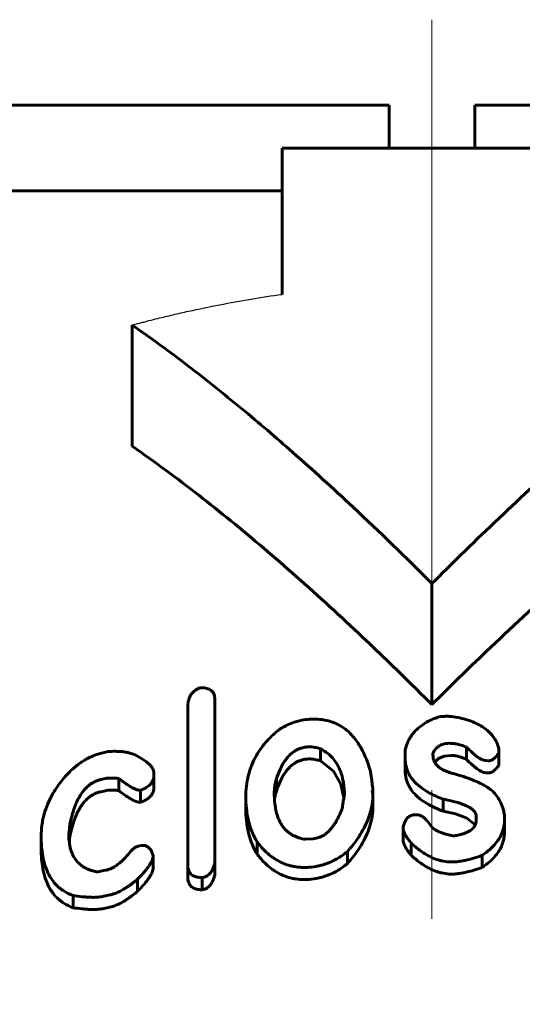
# Model space of a CAD drawing. Header units: millimetres. Extents: x -104 to 267, y -66 to 65.
# Tile 6 of 16: x -5 to 1, y 54 to 65. Entities that reach past the tile are written whole.
import ezdxf

# ---------------------------------------------------------------- set-up
doc = ezdxf.new("R2010")
doc.units = ezdxf.units.MM
for name, pattern in [('K5LT-1', [0]), ('K5LT_AXLED', [12, 7.5, -1.5, 1.5, -1.5]), ('K5LT_BASIC', [0])]:
    doc.linetypes.add(name, pattern=pattern)
doc.layers.add('Системный слой (1)', color=7, linetype='Continuous', true_color=0x6c6c6c)

# ---------------------------------------------------------------- blocks, each defined once
blk = doc.blocks.new('U1')
at = {"layer": 'Системный слой (1)', "color": 150, "linetype": 'K5LT_BASIC', "lineweight": 60, "true_color": 0x0080ff}
for p, q in [((0.033, 56.677), (0.077, 56.722)), ((0.077, 56.722), (0.143, 56.75)), ((0.143, 56.75), (0.22, 56.757))]:
    blk.add_line(p, q, dxfattribs=at)
blk = doc.blocks.new('U6')
at = {"layer": 'Системный слой (1)', "color": 150, "linetype": 'K5LT_BASIC', "lineweight": 60, "true_color": 0x0080ff}
for p, q in [((0.132, 56.105), (0.274, 56.073)), ((0.274, 56.073), (0.407, 56.025)), ((0.407, 56.025), (0.505, 55.946))]:
    blk.add_line(p, q, dxfattribs=at)
blk = doc.blocks.new('U14')
at = {"layer": 'Системный слой (1)', "color": 150, "linetype": 'K5LT_BASIC', "lineweight": 60, "true_color": 0x0080ff}
for p, q in [((-4.233, 55.741), (-4.232, 55.752)), ((-4.232, 55.763), (-4.232, 55.773)), ((-4.232, 55.752), (-4.232, 55.763))]:
    blk.add_line(p, q, dxfattribs=at)
blk = doc.blocks.new('U18')
at = {"layer": 'Системный слой (1)', "color": 150, "linetype": 'K5LT_BASIC', "lineweight": 60, "true_color": 0x0080ff}
for p, q in [((-1.833, 56.27), (-1.838, 56.235)), ((-1.826, 56.305), (-1.833, 56.27)), ((-1.816, 56.34), (-1.826, 56.305))]:
    blk.add_line(p, q, dxfattribs=at)
blk = doc.blocks.new('U21')
at = {"layer": 'Системный слой (1)', "color": 150, "linetype": 'K5LT_BASIC', "lineweight": 60, "true_color": 0x0080ff}
for p, q in [((-1.151, 56.573), (-1.301, 56.693)), ((-1.065, 56.423), (-1.151, 56.573)), ((-1.028, 56.261), (-1.065, 56.423))]:
    blk.add_line(p, q, dxfattribs=at)

msp = doc.modelspace()

# ---------------------------------------------------------------- linework, layer by layer
at = {"layer": 'Системный слой (1)', "color": 30, "linetype": 'K5LT_AXLED', "lineweight": 18, "true_color": 0xff8000}
msp.add_line((0, 65.35), (0, 42.35), dxfattribs=at)
at = {"layer": 'Системный слой (1)', "color": 150, "linetype": 'K5LT_BASIC', "lineweight": 60, "true_color": 0x0080ff}
for p, q in [((-7.984, 64.35), (-0.5, 64.35)), ((-0.5, 64.35), (-0.5, 63.85)), ((0.5, 64.35), (7.984, 64.35)), ((0.5, 64.35), (0.5, 63.85)), ((-1.75, 63.85), (1.75, 63.85)), ((-1.75, 62.142), (-1.75, 63.85)), ((-9.846, 63.35), (-1.75, 63.35)), ((-3.5, 60.369), (-3.5, 61.783)), ((0, 57.35), (0, 58.764)), ((-2.535, 57.412), (-2.535, 55.498)), ((-2.849, 55.468), (-2.849, 57.333)), ((-1.301, 56.693), (-1.301, 56.834)), ((-0.313, 56.723), (-0.313, 56.819)), ((0.403, 56.711), (0.403, 56.852)), ((0.779, 56.839), (0.779, 56.786)), ((-3.874, 56.779), (-3.779, 56.801)), ((-0.313, 56.582), (-0.313, 56.723)), ((0.012, 56.777), (0.012, 56.761)), ((0.656, 56.695), (0.63, 56.696)), ((0.779, 56.644), (0.779, 56.786)), ((-3.813, 56.487), (-3.866, 56.475)), ((-3.656, 56.346), (-3.656, 56.487)), ((-3.246, 56.553), (-3.246, 56.527)), ((-3.246, 56.385), (-3.246, 56.527)), ((-1.816, 56.34), (-1.816, 56.482)), ((0.656, 56.554), (0.63, 56.555)), ((-3.403, 56.21), (-3.403, 56.352)), ((-0.69, 56.304), (-0.69, 56.355)), ((-3.813, 56.345), (-3.866, 56.333)), ((-2.173, 56.135), (-2.173, 56.276)), ((-1.841, 56.315), (-1.841, 56.315)), ((-0.699, 56.347), (-0.69, 56.304)), ((-0.69, 56.163), (-0.69, 56.304)), ((0.132, 56.105), (0.132, 56.246)), ((-0.207, 56.062), (-0.164, 56.062)), ((0.516, 56.003), (0.516, 56.047)), ((0.848, 55.875), (0.848, 56.016)), ((-4.232, 55.773), (-4.232, 55.915)), ((-0.337, 55.77), (-0.337, 55.911)), ((-4.562, 55.673), (-4.562, 55.815)), ((-4.24, 55.844), (-4.24, 55.844)), ((-1.387, 55.784), (-1.475, 55.777)), ((-3.43, 55.696), (-3.395, 55.703)), ((-2.042, 55.605), (-2.042, 55.747)), ((-0.241, 55.589), (-0.241, 55.731)), ((-3.256, 55.441), (-3.256, 55.583)), ((-0.987, 55.494), (-0.987, 55.636)), ((0.587, 55.449), (0.587, 55.59)), ((-2.849, 55.326), (-2.849, 55.468)), ((-2.535, 55.357), (-2.535, 55.498)), ((-3.901, 55.396), (-3.813, 55.415)), ((-2.684, 55.188), (-2.684, 55.33)), ((-3.438, 55.169), (-3.438, 55.31)), ((-4.189, 54.978), (-4.189, 55.12)), ((-3.76, 55.127), (-3.848, 55.109)), ((-3.76, 54.985), (-3.848, 54.967))]:
    msp.add_line(p, q, dxfattribs=at)
at = {"layer": 'Системный слой (1)', "color": 7, "linetype": 'K5LT-1'}
msp.add_open_spline([(-3.5, 61.783), (-3.484, 61.788), (-3.451, 61.797), (-3.402, 61.81), (-3.353, 61.822), (-3.286, 61.84), (-3.176, 61.867), (-3.023, 61.904), (-2.782, 61.959), (-2.479, 62.022), (-2.115, 62.088), (-1.871, 62.126), (-1.75, 62.142)], degree=3, knots=[0, 0, 0, 0, 0.042456, 0.084913, 0.127369, 0.169826, 0.25779, 0.412215, 0.566639, 0.875489, 1.184338, 1.493188, 1.493188, 1.493188, 1.493188], dxfattribs=at)
at = {"layer": 'Системный слой (1)', "color": 150, "linetype": 'K5LT_BASIC', "lineweight": 60, "true_color": 0x0080ff}
for points, knots in [([(0, 58.764), (-0.304, 59.069), (-0.841, 59.59), (-1.584, 60.267), (-2.226, 60.817), (-2.85, 61.316), (-3.28, 61.631), (-3.5, 61.783)], [0, 0, 0, 0, 2.181066, 3.805962, 5.16753, 6.570619, 8, 8, 8, 8]), ([(3.5, 61.783), (3.275, 61.628), (2.937, 61.38), (2.392, 60.952), (1.824, 60.478), (1.104, 59.835), (0.486, 59.247), (0.111, 58.875), (0, 58.764)], [0, 0, 0, 0, 1.647026, 2.505777, 4.100053, 5.986324, 8.104828, 9, 9, 9, 9]), ([(0, 57.35), (-0.064, 57.414), (-0.227, 57.576), (-0.496, 57.84), (-0.957, 58.281), (-1.572, 58.845), (-2.336, 59.497), (-2.978, 59.998), (-3.367, 60.277), (-3.5, 60.369)], [0, 0, 0, 0, 0.572057, 1.457049, 2.394883, 4.642037, 6.810489, 8.917194, 10, 10, 10, 10]), ([(3.5, 60.369), (3.205, 60.165), (2.731, 59.811), (2.068, 59.27), (1.401, 58.691), (0.705, 58.045), (0.21, 57.56), (0, 57.35)], [0, 0, 0, 0, 1.919125, 3.134702, 4.474726, 6.498063, 8, 8, 8, 8]), ([(-2.7, 57.548), (-2.712, 57.544), (-2.729, 57.537), (-2.75, 57.526), (-2.768, 57.515), (-2.788, 57.499), (-2.808, 57.477), (-2.825, 57.45), (-2.836, 57.422), (-2.843, 57.397), (-2.848, 57.368), (-2.849, 57.347), (-2.849, 57.333)], [0, 0, 0, 0, 1.368994, 2.039138, 2.859531, 3.903184, 5.239338, 6.827282, 8.327386, 9.670549, 10.758562, 13, 13, 13, 13]), ([(-2.535, 57.412), (-2.535, 57.43), (-2.538, 57.455), (-2.55, 57.483), (-2.559, 57.497), (-2.572, 57.512), (-2.591, 57.526), (-2.615, 57.537), (-2.651, 57.546), (-2.68, 57.548), (-2.7, 57.548)], [0, 0, 0, 0, 2.920995, 3.872727, 4.544635, 5.522733, 6.634153, 7.762625, 8.792989, 11, 11, 11, 11]), ([(-1.449, 57.178), (-1.481, 57.175), (-1.543, 57.165), (-1.629, 57.138), (-1.704, 57.105), (-1.75, 57.08), (-1.771, 57.067)], [0, 0, 0, 0, 1.918131, 3.703388, 5.387597, 7, 7, 7, 7]), ([(-0.716, 56.564), (-0.732, 56.62), (-0.759, 56.704), (-0.811, 56.816), (-0.855, 56.892), (-0.909, 56.966), (-0.962, 57.024), (-1.017, 57.07), (-1.066, 57.102), (-1.113, 57.127), (-1.175, 57.152), (-1.258, 57.174), (-1.355, 57.183), (-1.421, 57.18), (-1.449, 57.178)], [0, 0, 0, 0, 2.932505, 4.270484, 5.899389, 7.075507, 8.484801, 9.399558, 10.120344, 10.86209, 11.535644, 12.687382, 14.010851, 15, 15, 15, 15]), ([(0.081, 57.206), (0.056, 57.198), (0.015, 57.183), (-0.058, 57.149), (-0.102, 57.121), (-0.129, 57.099)], [0, 0, 0, 0, 1.899939, 3.186918, 6, 6, 6, 6]), ([(0.228, 57.212), (0.211, 57.213), (0.188, 57.214), (0.154, 57.214), (0.121, 57.212), (0.096, 57.209), (0.081, 57.206)], [0, 0, 0, 0, 2.396834, 3.337671, 4.832556, 7, 7, 7, 7]), ([(0.779, 56.839), (0.772, 56.869), (0.753, 56.92), (0.715, 56.979), (0.677, 57.023), (0.632, 57.064), (0.57, 57.105), (0.497, 57.142), (0.385, 57.183), (0.293, 57.203), (0.228, 57.212)], [0, 0, 0, 0, 1.783452, 2.966177, 3.690798, 4.712944, 5.893383, 7.132932, 8.296714, 11, 11, 11, 11]), ([(-1.771, 57.067), (-1.784, 57.057), (-1.812, 57.035), (-1.862, 56.991), (-1.925, 56.929), (-1.992, 56.847), (-2.055, 56.752), (-2.108, 56.642), (-2.16, 56.482), (-2.173, 56.357), (-2.173, 56.276)], [0, 0, 0, 0, 0.527854, 1.096924, 2.146782, 3.391007, 4.674897, 6.140326, 7.810375, 11, 11, 11, 11]), ([(-0.129, 57.099), (-0.153, 57.082), (-0.189, 57.051), (-0.226, 57.008), (-0.25, 56.973), (-0.272, 56.937), (-0.295, 56.885), (-0.307, 56.844), (-0.313, 56.819)], [0, 0, 0, 0, 2.101797, 3.405163, 4.30768, 5.45292, 6.810574, 9, 9, 9, 9]), ([(-1.816, 56.482), (-1.804, 56.519), (-1.782, 56.579), (-1.744, 56.652), (-1.714, 56.699), (-1.684, 56.737), (-1.652, 56.771), (-1.614, 56.801), (-1.578, 56.822), (-1.541, 56.838), (-1.501, 56.85), (-1.471, 56.855), (-1.457, 56.856)], [0, 0, 0, 0, 3.151981, 5.023202, 6.37867, 7.306655, 8.540879, 9.697229, 10.496509, 11.24323, 12.150885, 13, 13, 13, 13]), ([(-1.301, 56.834), (-1.317, 56.839), (-1.344, 56.847), (-1.396, 56.856), (-1.432, 56.858), (-1.457, 56.856)], [0, 0, 0, 0, 1.972128, 3.274427, 6, 6, 6, 6]), ([(-1.022, 56.287), (-1.022, 56.34), (-1.028, 56.424), (-1.049, 56.519), (-1.07, 56.578), (-1.089, 56.621), (-1.118, 56.673), (-1.158, 56.727), (-1.219, 56.785), (-1.27, 56.818), (-1.301, 56.834)], [0, 0, 0, 0, 2.829542, 4.539407, 5.230621, 6.131745, 7.004849, 8.296569, 9.482573, 11, 11, 11, 11]), ([(0.012, 56.777), (0.02, 56.799), (0.035, 56.827), (0.064, 56.853), (0.08, 56.865), (0.098, 56.876), (0.121, 56.885), (0.148, 56.893), (0.182, 56.898), (0.207, 56.899), (0.22, 56.898)], [0, 0, 0, 0, 3.624174, 4.523416, 5.292299, 6.204623, 7.200345, 8.171892, 9.534825, 11, 11, 11, 11]), ([(0.22, 56.898), (0.237, 56.898), (0.263, 56.896), (0.299, 56.889), (0.327, 56.882), (0.363, 56.87), (0.388, 56.859), (0.403, 56.852)], [0, 0, 0, 0, 2.118718, 3.144557, 4.469735, 5.774865, 8, 8, 8, 8]), ([(0.403, 56.852), (0.424, 56.831), (0.455, 56.802), (0.498, 56.765), (0.524, 56.745), (0.547, 56.729), (0.564, 56.719), (0.583, 56.709), (0.605, 56.7), (0.622, 56.697), (0.63, 56.696)], [0, 0, 0, 0, 3.796826, 5.217632, 6.865858, 7.800207, 8.392, 9.223764, 10.198615, 11, 11, 11, 11]), ([(-3.874, 56.779), (-3.903, 56.772), (-3.953, 56.755), (-4.012, 56.727), (-4.06, 56.699), (-4.121, 56.66), (-4.167, 56.624), (-4.197, 56.598)], [0, 0, 0, 0, 1.756202, 3.268808, 4.140536, 5.30088, 8, 8, 8, 8]), ([(-3.456, 56.759), (-3.482, 56.77), (-3.522, 56.784), (-3.582, 56.797), (-3.634, 56.803), (-3.701, 56.806), (-3.75, 56.804), (-3.779, 56.801)], [0, 0, 0, 0, 2.240471, 3.300458, 4.554601, 6.033865, 8, 8, 8, 8]), ([(-3.246, 56.553), (-3.246, 56.569), (-3.254, 56.595), (-3.275, 56.627), (-3.3, 56.655), (-3.335, 56.684), (-3.386, 56.72), (-3.429, 56.745), (-3.456, 56.759)], [0, 0, 0, 0, 1.57707, 2.563664, 3.633621, 4.945411, 6.523385, 9, 9, 9, 9]), ([(-1.816, 56.34), (-1.804, 56.378), (-1.782, 56.437), (-1.744, 56.511), (-1.714, 56.558), (-1.684, 56.596), (-1.652, 56.63), (-1.614, 56.659), (-1.578, 56.681), (-1.541, 56.697), (-1.501, 56.709), (-1.471, 56.713), (-1.457, 56.714)], [0, 0, 0, 0, 3.151981, 5.023202, 6.37867, 7.306655, 8.540879, 9.697229, 10.496509, 11.24323, 12.150885, 13, 13, 13, 13]), ([(-1.301, 56.693), (-1.317, 56.698), (-1.344, 56.705), (-1.396, 56.715), (-1.432, 56.717), (-1.457, 56.714)], [0, 0, 0, 0, 1.972128, 3.274427, 6, 6, 6, 6]), ([(-0.313, 56.723), (-0.313, 56.692), (-0.307, 56.641), (-0.286, 56.573), (-0.259, 56.52), (-0.224, 56.47), (-0.184, 56.428), (-0.142, 56.392), (-0.092, 56.355), (-0.005, 56.303), (0.077, 56.267), (0.132, 56.246)], [0, 0, 0, 0, 1.843504, 3.025697, 4.147208, 5.201636, 6.348904, 7.18064, 8.000876, 9.352728, 12, 12, 12, 12]), ([(0.263, 56.541), (0.241, 56.546), (0.208, 56.556), (0.163, 56.572), (0.126, 56.589), (0.087, 56.614), (0.053, 56.645), (0.03, 56.679), (0.015, 56.718), (0.012, 56.745), (0.012, 56.761)], [0, 0, 0, 0, 1.8063, 2.689127, 3.830822, 5.185825, 6.701883, 8.074592, 9.242212, 11, 11, 11, 11]), ([(0.22, 56.757), (0.237, 56.757), (0.263, 56.754), (0.299, 56.748), (0.327, 56.74), (0.363, 56.728), (0.388, 56.718), (0.403, 56.711)], [0, 0, 0, 0, 2.118718, 3.144557, 4.469735, 5.774865, 8, 8, 8, 8]), ([(0.403, 56.711), (0.424, 56.69), (0.455, 56.66), (0.498, 56.624), (0.524, 56.603), (0.547, 56.588), (0.564, 56.577), (0.583, 56.567), (0.605, 56.558), (0.622, 56.555), (0.63, 56.555)], [0, 0, 0, 0, 3.796826, 5.217632, 6.865858, 7.800207, 8.392, 9.223764, 10.198615, 11, 11, 11, 11]), ([(0.656, 56.695), (0.66, 56.695), (0.667, 56.695), (0.678, 56.696), (0.69, 56.699), (0.703, 56.705), (0.717, 56.713), (0.733, 56.725), (0.748, 56.741), (0.764, 56.761), (0.774, 56.776), (0.779, 56.786)], [0, 0, 0, 0, 0.645317, 1.327222, 2.096282, 3.011597, 4.175739, 5.677681, 7.522086, 9.275402, 12, 12, 12, 12]), ([(-4.197, 56.598), (-4.244, 56.552), (-4.312, 56.477), (-4.397, 56.36), (-4.46, 56.252), (-4.511, 56.132), (-4.54, 56.028), (-4.558, 55.923), (-4.562, 55.856), (-4.562, 55.815)], [0, 0, 0, 0, 1.982897, 3.0591, 4.59039, 6.07738, 7.520199, 8.433349, 10, 10, 10, 10]), ([(-0.313, 56.582), (-0.313, 56.548), (-0.306, 56.49), (-0.278, 56.414), (-0.242, 56.352), (-0.196, 56.298), (-0.137, 56.245), (-0.034, 56.175), (0.063, 56.131), (0.132, 56.105)], [0, 0, 0, 0, 1.693804, 2.882216, 3.88565, 5.01315, 5.991822, 7.239477, 10, 10, 10, 10]), ([(0.656, 56.554), (0.66, 56.554), (0.667, 56.554), (0.678, 56.555), (0.69, 56.558), (0.703, 56.563), (0.717, 56.571), (0.733, 56.584), (0.748, 56.599), (0.764, 56.62), (0.774, 56.635), (0.779, 56.644)], [0, 0, 0, 0, 0.645317, 1.327222, 2.096282, 3.011597, 4.175739, 5.677681, 7.522086, 9.275402, 12, 12, 12, 12]), ([(-4.232, 55.915), (-4.224, 55.961), (-4.211, 56.023), (-4.188, 56.105), (-4.17, 56.16), (-4.149, 56.211), (-4.124, 56.261), (-4.096, 56.308), (-4.059, 56.358), (-4.02, 56.396), (-3.985, 56.424), (-3.954, 56.442), (-3.927, 56.455), (-3.898, 56.466), (-3.878, 56.472), (-3.866, 56.475)], [0, 0, 0, 0, 3.619935, 4.742421, 6.358445, 7.82546, 8.710534, 10.279256, 11.620305, 12.815708, 13.666241, 14.284692, 14.860819, 15.329243, 16, 16, 16, 16]), ([(-3.813, 56.487), (-3.803, 56.489), (-3.785, 56.492), (-3.76, 56.493), (-3.732, 56.493), (-3.697, 56.492), (-3.67, 56.489), (-3.656, 56.487)], [0, 0, 0, 0, 1.582187, 2.650479, 3.841262, 5.789127, 8, 8, 8, 8]), ([(-3.656, 56.487), (-3.638, 56.473), (-3.613, 56.455), (-3.574, 56.427), (-3.547, 56.409), (-3.518, 56.392), (-3.498, 56.38), (-3.479, 56.371), (-3.463, 56.363), (-3.449, 56.358), (-3.438, 56.355), (-3.426, 56.352), (-3.414, 56.351), (-3.406, 56.351), (-3.403, 56.352)], [0, 0, 0, 0, 3.804331, 5.010139, 7.650079, 9.011246, 10.280594, 11.306319, 12.195159, 12.944496, 13.44606, 13.920857, 14.640446, 15, 15, 15, 15]), ([(-3.403, 56.352), (-3.387, 56.357), (-3.363, 56.366), (-3.333, 56.382), (-3.31, 56.397), (-3.287, 56.417), (-3.268, 56.443), (-3.25, 56.48), (-3.246, 56.508), (-3.246, 56.527)], [0, 0, 0, 0, 1.736111, 2.546799, 3.521033, 4.66699, 6.016219, 7.339111, 10, 10, 10, 10]), ([(-1.816, 56.482), (-1.821, 56.468), (-1.827, 56.445), (-1.833, 56.412), (-1.839, 56.371), (-1.84, 56.338), (-1.841, 56.315)], [0, 0, 0, 0, 1.795001, 2.854315, 4.128201, 7, 7, 7, 7]), ([(-0.69, 56.355), (-0.69, 56.357), (-0.69, 56.366), (-0.692, 56.381), (-0.695, 56.403), (-0.698, 56.431), (-0.705, 56.486), (-0.712, 56.531), (-0.716, 56.564)], [0, 0, 0, 0, 0.279831, 1.084664, 1.949446, 3.10752, 4.765642, 9, 9, 9, 9]), ([(0.769, 56.264), (0.757, 56.288), (0.729, 56.322), (0.682, 56.361), (0.641, 56.39), (0.59, 56.419), (0.517, 56.455), (0.421, 56.492), (0.333, 56.521), (0.279, 56.536), (0.263, 56.541)], [0, 0, 0, 0, 1.758426, 2.799416, 3.605377, 4.63764, 6.135528, 8.041431, 10.117239, 11, 11, 11, 11]), ([(-3.813, 56.345), (-3.803, 56.348), (-3.785, 56.35), (-3.76, 56.352), (-3.732, 56.352), (-3.697, 56.35), (-3.67, 56.348), (-3.656, 56.346)], [0, 0, 0, 0, 1.582187, 2.650479, 3.841262, 5.789127, 8, 8, 8, 8]), ([(-3.403, 56.21), (-3.387, 56.216), (-3.363, 56.225), (-3.333, 56.241), (-3.31, 56.256), (-3.287, 56.276), (-3.268, 56.301), (-3.25, 56.338), (-3.246, 56.367), (-3.246, 56.385)], [0, 0, 0, 0, 1.736111, 2.546799, 3.521033, 4.66699, 6.016219, 7.339111, 10, 10, 10, 10]), ([(-0.699, 56.347), (-0.698, 56.347), (-0.695, 56.347), (-0.693, 56.348), (-0.691, 56.35), (-0.69, 56.352), (-0.69, 56.354), (-0.69, 56.355)], [0, 0, 0, 0, 2.155663, 3.423653, 4.550508, 6.183214, 8, 8, 8, 8]), ([(-4.232, 55.773), (-4.224, 55.82), (-4.211, 55.881), (-4.188, 55.964), (-4.17, 56.018), (-4.149, 56.069), (-4.124, 56.119), (-4.096, 56.167), (-4.059, 56.217), (-4.02, 56.255), (-3.985, 56.282), (-3.954, 56.301), (-3.927, 56.314), (-3.898, 56.325), (-3.878, 56.331), (-3.866, 56.333)], [0, 0, 0, 0, 3.619935, 4.742421, 6.358445, 7.82546, 8.710534, 10.279256, 11.620305, 12.815708, 13.666241, 14.284692, 14.860819, 15.329243, 16, 16, 16, 16]), ([(-3.656, 56.346), (-3.633, 56.328), (-3.598, 56.302), (-3.549, 56.269), (-3.517, 56.249), (-3.488, 56.234), (-3.47, 56.225), (-3.456, 56.219), (-3.444, 56.215), (-3.433, 56.212), (-3.419, 56.209), (-3.409, 56.209), (-3.403, 56.21)], [0, 0, 0, 0, 4.236218, 6.081222, 8.173843, 9.366031, 10.40393, 10.839133, 11.353711, 11.89814, 12.327515, 13, 13, 13, 13]), ([(-2.173, 56.276), (-2.173, 56.229), (-2.169, 56.151), (-2.153, 56.038), (-2.121, 55.906), (-2.079, 55.808), (-2.042, 55.747)], [0, 0, 0, 0, 1.798236, 2.995352, 4.384072, 7, 7, 7, 7]), ([(-1.841, 56.315), (-1.841, 56.274), (-1.837, 56.207), (-1.823, 56.117), (-1.806, 56.054), (-1.786, 56.004), (-1.765, 55.963), (-1.741, 55.925), (-1.711, 55.89), (-1.68, 55.862), (-1.651, 55.84), (-1.621, 55.823), (-1.59, 55.808), (-1.542, 55.79), (-1.502, 55.781), (-1.475, 55.777)], [0, 0, 0, 0, 3.017973, 4.880603, 6.614115, 7.7862, 8.7249, 9.841997, 10.893672, 11.784729, 12.524905, 13.164327, 13.812519, 14.534227, 16, 16, 16, 16]), ([(-1.048, 56.137), (-1.045, 56.161), (-1.04, 56.195), (-1.033, 56.236), (-1.029, 56.258), (-1.026, 56.271), (-1.024, 56.28), (-1.023, 56.285), (-1.022, 56.287)], [0, 0, 0, 0, 4.273032, 6.126679, 7.381184, 8.167524, 8.55677, 9, 9, 9, 9]), ([(-0.987, 55.636), (-0.943, 55.684), (-0.879, 55.764), (-0.806, 55.88), (-0.758, 55.976), (-0.72, 56.08), (-0.695, 56.189), (-0.69, 56.266), (-0.69, 56.304)], [0, 0, 0, 0, 2.184339, 3.450798, 4.799264, 6.040478, 7.542096, 9, 9, 9, 9]), ([(0.132, 56.246), (0.167, 56.24), (0.223, 56.228), (0.288, 56.211), (0.33, 56.197), (0.362, 56.186), (0.39, 56.174), (0.416, 56.162), (0.442, 56.148), (0.465, 56.132), (0.484, 56.116), (0.497, 56.101), (0.507, 56.085), (0.514, 56.067), (0.516, 56.055), (0.516, 56.047)], [0, 0, 0, 0, 3.44248, 5.486125, 6.638565, 7.774924, 8.81501, 9.789824, 10.697593, 11.947054, 12.699288, 13.52978, 14.33577, 14.970762, 16, 16, 16, 16]), ([(0.848, 56.016), (0.848, 56.043), (0.844, 56.085), (0.826, 56.155), (0.801, 56.211), (0.778, 56.251), (0.769, 56.264)], [0, 0, 0, 0, 2.181143, 3.49792, 5.808338, 7, 7, 7, 7]), ([(-2.173, 56.135), (-2.173, 56.088), (-2.169, 56.01), (-2.153, 55.897), (-2.121, 55.765), (-2.079, 55.667), (-2.042, 55.605)], [0, 0, 0, 0, 1.798236, 2.995352, 4.384072, 7, 7, 7, 7]), ([(-1.387, 55.784), (-1.375, 55.785), (-1.353, 55.788), (-1.322, 55.797), (-1.29, 55.809), (-1.255, 55.829), (-1.22, 55.857), (-1.187, 55.89), (-1.158, 55.926), (-1.133, 55.961), (-1.11, 56.001), (-1.08, 56.059), (-1.06, 56.107), (-1.048, 56.137)], [0, 0, 0, 0, 0.843025, 1.45543, 2.231487, 3.214738, 4.376272, 5.661758, 6.955601, 8.25295, 9.352636, 11.004914, 14, 14, 14, 14]), ([(-0.987, 55.494), (-0.943, 55.543), (-0.879, 55.623), (-0.806, 55.738), (-0.758, 55.834), (-0.72, 55.938), (-0.695, 56.047), (-0.69, 56.124), (-0.69, 56.163)], [0, 0, 0, 0, 2.184339, 3.450798, 4.799265, 6.040478, 7.542096, 9, 9, 9, 9]), ([(-0.207, 56.062), (-0.214, 56.062), (-0.225, 56.061), (-0.24, 56.057), (-0.252, 56.052), (-0.266, 56.044), (-0.28, 56.033), (-0.294, 56.018), (-0.305, 56.001), (-0.315, 55.981), (-0.327, 55.951), (-0.334, 55.927), (-0.337, 55.911)], [0, 0, 0, 0, 1.027699, 1.613908, 2.27767, 3.081637, 4.108706, 5.360894, 6.752921, 7.951826, 9.668066, 13, 13, 13, 13]), ([(0.002, 55.914), (-0.011, 55.934), (-0.031, 55.961), (-0.06, 55.996), (-0.077, 56.013), (-0.094, 56.029), (-0.106, 56.039), (-0.119, 56.048), (-0.129, 56.053), (-0.138, 56.057), (-0.15, 56.061), (-0.158, 56.062), (-0.164, 56.062)], [0, 0, 0, 0, 4.379047, 6.021195, 8.031074, 8.675554, 10.016758, 10.710091, 11.203134, 11.764751, 12.230088, 13, 13, 13, 13]), ([(0.587, 55.59), (0.62, 55.612), (0.665, 55.648), (0.724, 55.705), (0.767, 55.757), (0.805, 55.819), (0.828, 55.878), (0.844, 55.943), (0.848, 55.987), (0.848, 56.016)], [0, 0, 0, 0, 2.003941, 3.005639, 4.42244, 5.837936, 7.25244, 8.209622, 10, 10, 10, 10]), ([(-0.337, 55.911), (-0.337, 55.902), (-0.335, 55.888), (-0.328, 55.867), (-0.32, 55.847), (-0.308, 55.824), (-0.294, 55.801), (-0.272, 55.769), (-0.254, 55.746), (-0.241, 55.731)], [0, 0, 0, 0, 1.431563, 2.172953, 3.290598, 4.554834, 5.965113, 7.234854, 10, 10, 10, 10]), ([(0.246, 55.817), (0.224, 55.821), (0.19, 55.829), (0.144, 55.843), (0.105, 55.856), (0.064, 55.874), (0.029, 55.893), (0.009, 55.908), (0.002, 55.914)], [0, 0, 0, 0, 2.217003, 3.33201, 4.764169, 6.331108, 7.847005, 9, 9, 9, 9]), ([(0.516, 56.003), (0.516, 55.99), (0.514, 55.971), (0.506, 55.946), (0.496, 55.927), (0.481, 55.908), (0.461, 55.889), (0.435, 55.871), (0.403, 55.855), (0.368, 55.842), (0.335, 55.833), (0.294, 55.824), (0.266, 55.819), (0.246, 55.817)], [0, 0, 0, 0, 1.831286, 2.672304, 3.630132, 4.694127, 5.853475, 7.01148, 8.39842, 9.75968, 11.027376, 12.023504, 14, 14, 14, 14]), ([(-4.562, 55.815), (-4.562, 55.757), (-4.557, 55.658), (-4.535, 55.53), (-4.504, 55.431), (-4.467, 55.352), (-4.42, 55.281), (-4.376, 55.233), (-4.332, 55.196), (-4.279, 55.159), (-4.229, 55.134), (-4.189, 55.12)], [0, 0, 0, 0, 2.573899, 4.348954, 5.79807, 7.224447, 8.186853, 9.503285, 9.947147, 10.48373, 12, 12, 12, 12]), ([(-3.901, 55.396), (-3.92, 55.399), (-3.95, 55.405), (-3.991, 55.418), (-4.022, 55.43), (-4.051, 55.444), (-4.082, 55.463), (-4.12, 55.493), (-4.16, 55.537), (-4.193, 55.592), (-4.215, 55.649), (-4.23, 55.711), (-4.238, 55.774), (-4.24, 55.822), (-4.24, 55.844)], [0, 0, 0, 0, 1.09479, 1.834547, 2.580478, 3.191751, 3.923285, 5.012934, 6.551502, 8.275675, 9.980686, 11.26346, 13.296839, 15, 15, 15, 15]), ([(0.587, 55.449), (0.62, 55.471), (0.665, 55.506), (0.724, 55.563), (0.767, 55.616), (0.805, 55.678), (0.828, 55.736), (0.844, 55.802), (0.848, 55.846), (0.848, 55.875)], [0, 0, 0, 0, 2.003941, 3.005639, 4.42244, 5.837936, 7.25244, 8.209622, 10, 10, 10, 10]), ([(-4.562, 55.673), (-4.562, 55.615), (-4.557, 55.517), (-4.535, 55.389), (-4.504, 55.29), (-4.467, 55.211), (-4.42, 55.139), (-4.376, 55.091), (-4.332, 55.055), (-4.279, 55.018), (-4.229, 54.993), (-4.189, 54.978)], [0, 0, 0, 0, 2.573899, 4.348954, 5.79807, 7.224447, 8.186853, 9.503285, 9.947147, 10.48373, 12, 12, 12, 12]), ([(-3.43, 55.696), (-3.434, 55.696), (-3.441, 55.693), (-3.452, 55.689), (-3.462, 55.683), (-3.474, 55.676), (-3.485, 55.667), (-3.5, 55.654), (-3.51, 55.644), (-3.517, 55.637)], [0, 0, 0, 0, 1.224561, 1.89861, 3.011191, 4.298148, 5.758225, 7.080261, 10, 10, 10, 10]), ([(-3.256, 55.583), (-3.26, 55.598), (-3.267, 55.622), (-3.281, 55.651), (-3.294, 55.669), (-3.308, 55.683), (-3.322, 55.694), (-3.337, 55.701), (-3.353, 55.705), (-3.372, 55.706), (-3.387, 55.705), (-3.395, 55.703)], [0, 0, 0, 0, 3.073745, 4.865557, 6.258934, 7.351325, 8.413509, 9.306126, 9.9834, 10.852546, 12, 12, 12, 12]), ([(-2.042, 55.747), (-2.015, 55.712), (-1.965, 55.652), (-1.892, 55.589), (-1.827, 55.543), (-1.779, 55.516), (-1.717, 55.488), (-1.666, 55.471), (-1.594, 55.455), (-1.521, 55.447), (-1.462, 55.448), (-1.432, 55.451)], [0, 0, 0, 0, 2.616371, 4.477043, 5.303641, 6.848272, 7.282434, 8.684022, 9.409314, 10.658608, 12, 12, 12, 12]), ([(-0.337, 55.77), (-0.337, 55.76), (-0.335, 55.746), (-0.328, 55.725), (-0.32, 55.706), (-0.308, 55.683), (-0.294, 55.66), (-0.272, 55.628), (-0.254, 55.605), (-0.241, 55.589)], [0, 0, 0, 0, 1.431563, 2.172953, 3.290598, 4.554834, 5.965113, 7.234854, 10, 10, 10, 10]), ([(-0.241, 55.731), (-0.211, 55.703), (-0.159, 55.659), (-0.086, 55.61), (-0.025, 55.575), (0.026, 55.552), (0.076, 55.535), (0.128, 55.521), (0.178, 55.514), (0.214, 55.513), (0.22, 55.513)], [0, 0, 0, 0, 2.919811, 4.634785, 5.76435, 7.45351, 8.124937, 8.927624, 10.648388, 11, 11, 11, 11]), ([(-3.517, 55.637), (-3.536, 55.613), (-3.567, 55.575), (-3.611, 55.53), (-3.643, 55.502), (-3.669, 55.482), (-3.703, 55.458), (-3.75, 55.433), (-3.792, 55.419), (-3.813, 55.415)], [0, 0, 0, 0, 2.655082, 4.19445, 5.267178, 6.067078, 6.817479, 8.44641, 10, 10, 10, 10]), ([(-3.438, 55.31), (-3.415, 55.333), (-3.379, 55.371), (-3.336, 55.423), (-3.309, 55.459), (-3.285, 55.495), (-3.268, 55.528), (-3.258, 55.559), (-3.256, 55.576), (-3.256, 55.583)], [0, 0, 0, 0, 2.774437, 4.437069, 5.768027, 6.807302, 8.304134, 9.298562, 10, 10, 10, 10]), ([(-2.042, 55.605), (-2.015, 55.57), (-1.965, 55.511), (-1.892, 55.447), (-1.827, 55.401), (-1.779, 55.374), (-1.717, 55.346), (-1.666, 55.329), (-1.594, 55.314), (-1.521, 55.306), (-1.462, 55.307), (-1.432, 55.309)], [0, 0, 0, 0, 2.616371, 4.477043, 5.303641, 6.848272, 7.282434, 8.684022, 9.409314, 10.658608, 12, 12, 12, 12]), ([(-1.432, 55.451), (-1.397, 55.453), (-1.346, 55.461), (-1.282, 55.476), (-1.238, 55.49), (-1.193, 55.507), (-1.144, 55.53), (-1.071, 55.57), (-1.02, 55.608), (-0.987, 55.636)], [0, 0, 0, 0, 2.003979, 2.955219, 3.862012, 4.757778, 5.843366, 7.13329, 10, 10, 10, 10]), ([(-0.241, 55.589), (-0.211, 55.561), (-0.159, 55.517), (-0.086, 55.468), (-0.025, 55.434), (0.026, 55.41), (0.076, 55.394), (0.128, 55.38), (0.178, 55.373), (0.214, 55.371), (0.22, 55.371)], [0, 0, 0, 0, 2.919811, 4.634785, 5.76435, 7.45351, 8.124937, 8.927624, 10.648388, 11, 11, 11, 11]), ([(0.22, 55.513), (0.244, 55.512), (0.291, 55.515), (0.355, 55.524), (0.421, 55.538), (0.498, 55.559), (0.555, 55.579), (0.587, 55.59)], [0, 0, 0, 0, 1.450779, 2.910119, 4.059162, 5.743476, 8, 8, 8, 8]), ([(-3.438, 55.169), (-3.415, 55.192), (-3.379, 55.23), (-3.336, 55.281), (-3.309, 55.318), (-3.285, 55.353), (-3.268, 55.387), (-3.258, 55.418), (-3.256, 55.434), (-3.256, 55.441)], [0, 0, 0, 0, 2.774437, 4.437069, 5.768027, 6.807302, 8.304134, 9.298562, 10, 10, 10, 10]), ([(-2.849, 55.468), (-2.849, 55.455), (-2.848, 55.436), (-2.84, 55.411), (-2.831, 55.391), (-2.816, 55.372), (-2.797, 55.356), (-2.775, 55.345), (-2.752, 55.338), (-2.723, 55.332), (-2.699, 55.33), (-2.684, 55.33)], [0, 0, 0, 0, 2.168315, 3.202203, 4.426722, 5.75943, 7.091595, 8.178185, 9.156986, 10.13395, 12, 12, 12, 12]), ([(-2.684, 55.33), (-2.677, 55.331), (-2.665, 55.333), (-2.648, 55.339), (-2.633, 55.346), (-2.617, 55.356), (-2.599, 55.371), (-2.582, 55.39), (-2.568, 55.412), (-2.557, 55.434), (-2.545, 55.463), (-2.539, 55.484), (-2.535, 55.498)], [0, 0, 0, 0, 0.931052, 1.608128, 2.428231, 3.311966, 4.405992, 5.892063, 7.445172, 8.9318, 10.225111, 13, 13, 13, 13]), ([(-1.432, 55.309), (-1.397, 55.312), (-1.346, 55.319), (-1.282, 55.335), (-1.238, 55.349), (-1.193, 55.366), (-1.144, 55.388), (-1.071, 55.429), (-1.02, 55.467), (-0.987, 55.494)], [0, 0, 0, 0, 2.003979, 2.955219, 3.862012, 4.757778, 5.843366, 7.13329, 10, 10, 10, 10]), ([(0.22, 55.371), (0.244, 55.371), (0.291, 55.373), (0.355, 55.383), (0.421, 55.397), (0.498, 55.418), (0.555, 55.437), (0.587, 55.449)], [0, 0, 0, 0, 1.450779, 2.910119, 4.059162, 5.743476, 8, 8, 8, 8]), ([(-2.849, 55.326), (-2.849, 55.314), (-2.848, 55.295), (-2.84, 55.27), (-2.831, 55.25), (-2.816, 55.231), (-2.797, 55.215), (-2.775, 55.204), (-2.752, 55.196), (-2.723, 55.19), (-2.699, 55.188), (-2.684, 55.188)], [0, 0, 0, 0, 2.168315, 3.202203, 4.426722, 5.75943, 7.091595, 8.178185, 9.156986, 10.13395, 12, 12, 12, 12]), ([(-2.684, 55.188), (-2.677, 55.189), (-2.665, 55.192), (-2.648, 55.197), (-2.633, 55.204), (-2.617, 55.215), (-2.599, 55.229), (-2.582, 55.248), (-2.568, 55.271), (-2.557, 55.293), (-2.545, 55.321), (-2.539, 55.343), (-2.535, 55.357)], [0, 0, 0, 0, 0.931052, 1.608128, 2.428231, 3.311966, 4.405992, 5.892063, 7.445172, 8.9318, 10.225111, 13, 13, 13, 13]), ([(-3.76, 55.127), (-3.745, 55.13), (-3.714, 55.139), (-3.669, 55.157), (-3.621, 55.18), (-3.579, 55.206), (-3.533, 55.236), (-3.487, 55.27), (-3.454, 55.297), (-3.438, 55.31)], [0, 0, 0, 0, 1.166075, 2.485194, 3.704947, 5.314174, 6.409771, 8.24103, 10, 10, 10, 10]), ([(-4.189, 55.12), (-4.155, 55.115), (-4.107, 55.109), (-4.042, 55.103), (-3.996, 55.1), (-3.952, 55.099), (-3.913, 55.1), (-3.88, 55.103), (-3.858, 55.106), (-3.848, 55.109)], [0, 0, 0, 0, 3.092577, 4.323021, 5.78398, 7.180587, 8.137093, 9.101267, 10, 10, 10, 10]), ([(-3.76, 54.985), (-3.745, 54.988), (-3.714, 54.997), (-3.669, 55.015), (-3.621, 55.039), (-3.579, 55.064), (-3.533, 55.095), (-3.487, 55.129), (-3.454, 55.155), (-3.438, 55.169)], [0, 0, 0, 0, 1.166075, 2.485194, 3.704947, 5.314174, 6.409771, 8.24103, 10, 10, 10, 10]), ([(-4.189, 54.978), (-4.155, 54.973), (-4.107, 54.967), (-4.042, 54.961), (-3.996, 54.958), (-3.952, 54.958), (-3.913, 54.959), (-3.88, 54.961), (-3.858, 54.965), (-3.848, 54.967)], [0, 0, 0, 0, 3.092577, 4.323021, 5.78398, 7.180587, 8.137093, 9.101267, 10, 10, 10, 10])]:
    msp.add_open_spline(points, degree=3, knots=knots, dxfattribs=at)
msp.add_open_spline([(-4.24, 55.844), (-4.234, 55.868), (-4.232, 55.891), (-4.232, 55.915)], degree=3, dxfattribs=at)

# ---------------------------------------------------------------- block references
at = {"layer": 'Системный слой (1)'}
for name in ['U1', 'U21', 'U18', 'U6', 'U14']:
    msp.add_blockref(name, (0, 0), dxfattribs=at)

doc.saveas('drawing.dxf')
